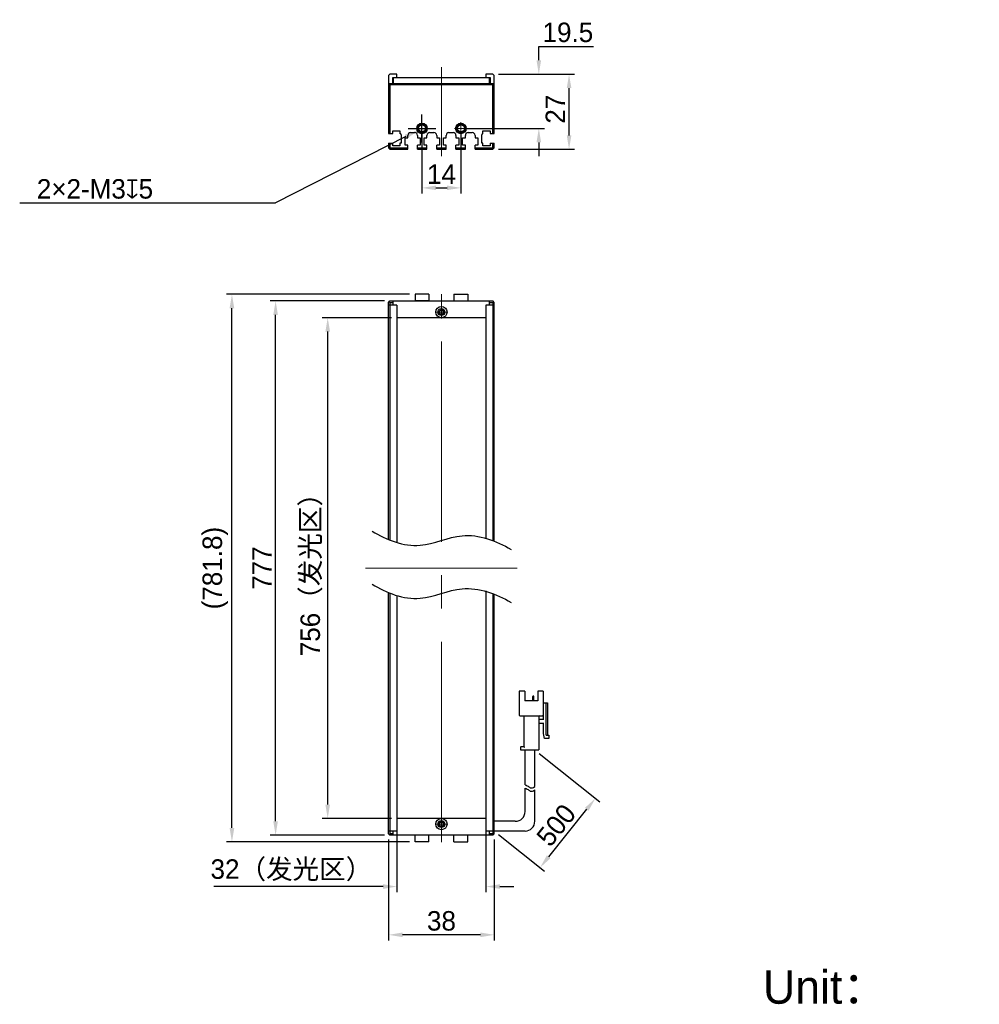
# Model space of a CAD drawing. Header units: inches. Extents: x -2919 to -2746, y -667 to -490.
import ezdxf

# ---------------------------------------------------------------- set-up
doc = ezdxf.new("R2010")
doc.units = ezdxf.units.IN
doc.header["$LTSCALE"] = 3
doc.header["$MEASUREMENT"] = 0
doc.header["$PDSIZE"] = -5
doc.linetypes.add('点画线', pattern=[18, 12, -2, 2, -2])
doc.layers.get('Defpoints').update_dxf_attribs({"lineweight": 18})
for name, color, linetype, lineweight in [('中心线层', 1, '点画线', 18), ('明细栏文字', 6, 'Continuous', 18), ('标注', 3, 'Continuous', 25), ('粗实线', 7, 'Continuous', 30)]:
    doc.layers.add(name, color=color, linetype=linetype, lineweight=lineweight)
doc.styles.get("Standard").update_dxf_attribs({"font": '兰亭黑 GBK.TTF'})
doc.dimstyles.new('CST Standard', dxfattribs={"dimtxt": 3.5, "dimasz": 2.5, "dimexe": 1, "dimexo": 1, "dimgap": 0.6, "dimtad": 1, "dimtoh": 1, "dimdsep": 46, "dimtxsty": 'Standard', "dimcen": -2.5, "dimdle": 5, "dimclrd": 8, "dimclre": 8, "dimadec": 1, "dimazin": 2, "dimtfac": 1, "dimtofl": 0, "dimtmove": 0, "dimatfit": 0, "dimfxl": 1, "dimtolj": 1, "dimarcsym": 0})

# ---------------------------------------------------------------- blocks, each defined once
blk = doc.blocks.new('*D147')
at = {"layer": 'Defpoints', "color": 0}
for p in [(-2863.41, -543.4), (-2850.96, -543.4), (-2850.96, -633.4)]:
    blk.add_point(p, dxfattribs=at)
at = {"layer": '标注', "color": 8, "linetype": 'Continuous', "lineweight": -2, "ltscale": 3}
for p, q in [((-2851.96, -543.4), (-2864.41, -543.4)), ((-2851.96, -633.4), (-2864.41, -633.4))]:
    blk.add_line(p, q, dxfattribs=at)
at = {"layer": '标注', "color": 9, "linetype": 'Continuous', "lineweight": -2, "ltscale": 3}
blk.add_line((-2863.41, -630.9), (-2863.41, -545.9), dxfattribs=at)
at = {"layer": '标注', "color": 9}
for points in [[(-2862.99, -545.9), (-2863.82, -545.9), (-2863.41, -543.4)], [(-2863.82, -630.9), (-2862.99, -630.9), (-2863.41, -633.4)]]:
    blk.add_solid(points, dxfattribs=at)
at = {"layer": '标注', "color": 7, "ltscale": 3, "insert": (-2866.32, -588.4), "char_height": 3.5, "attachment_point": 5, "rotation": 90}
blk.add_mtext('\\A1;756（发光区）', dxfattribs=at)
blk = doc.blocks.new('*D148')
at = {"layer": 'Defpoints', "color": 0}
for p in [(-2872.77, -540.4), (-2852.21, -540.4), (-2852.21, -636.4)]:
    blk.add_point(p, dxfattribs=at)
at = {"layer": '标注', "color": 8, "linetype": 'Continuous', "lineweight": -2, "ltscale": 3}
for p, q in [((-2853.21, -540.4), (-2873.77, -540.4)), ((-2853.21, -636.4), (-2873.77, -636.4))]:
    blk.add_line(p, q, dxfattribs=at)
at = {"layer": '标注', "color": 9, "linetype": 'Continuous', "lineweight": -2, "ltscale": 3}
blk.add_line((-2872.77, -633.9), (-2872.77, -542.9), dxfattribs=at)
at = {"layer": '标注', "color": 9}
for points in [[(-2872.36, -542.9), (-2873.19, -542.9), (-2872.77, -540.4)], [(-2873.19, -633.9), (-2872.36, -633.9), (-2872.77, -636.4)]]:
    blk.add_solid(points, dxfattribs=at)
at = {"layer": '标注', "color": 7, "ltscale": 3, "insert": (-2875.21, -588.4), "char_height": 3.5, "attachment_point": 5, "rotation": 90}
blk.add_mtext('\\A1;777', dxfattribs=at)
blk = doc.blocks.new('*D149')
at = {"layer": 'Defpoints', "color": 0}
for p in [(-2850.96, -633.4), (-2834.96, -633.4), (-2850.96, -645.62)]:
    blk.add_point(p, dxfattribs=at)
at = {"layer": '标注', "color": 8, "linetype": 'Continuous', "lineweight": -2, "ltscale": 3}
for p, q in [((-2850.96, -634.4), (-2850.96, -646.62)), ((-2834.96, -634.4), (-2834.96, -646.62))]:
    blk.add_line(p, q, dxfattribs=at)
at = {"layer": '标注', "color": 9, "linetype": 'Continuous', "lineweight": -2, "ltscale": 3}
for p, q in [((-2853.46, -645.62), (-2883.9, -645.62)), ((-2832.46, -645.62), (-2829.96, -645.62))]:
    blk.add_line(p, q, dxfattribs=at)
at = {"layer": '标注', "color": 9}
for points in [[(-2853.46, -646.04), (-2853.46, -645.21), (-2850.96, -645.62)], [(-2832.46, -645.21), (-2832.46, -646.04), (-2834.96, -645.62)]]:
    blk.add_solid(points, dxfattribs=at)
at = {"layer": '标注', "color": 7, "ltscale": 3, "insert": (-2869.93, -642.71), "char_height": 3.5, "attachment_point": 5}
blk.add_mtext('\\A1;32（发光区）', dxfattribs=at)
blk = doc.blocks.new('*D150')
at = {"layer": 'Defpoints', "color": 0}
for p in [(-2852.46, -636.15), (-2833.46, -636.15), (-2852.46, -654.3)]:
    blk.add_point(p, dxfattribs=at)
at = {"layer": '标注', "color": 8, "linetype": 'Continuous', "lineweight": -2, "ltscale": 3}
for p, q in [((-2852.46, -637.15), (-2852.46, -655.3)), ((-2833.46, -637.15), (-2833.46, -655.3))]:
    blk.add_line(p, q, dxfattribs=at)
at = {"layer": '标注', "color": 9, "linetype": 'Continuous', "lineweight": -2, "ltscale": 3}
blk.add_line((-2835.96, -654.3), (-2849.96, -654.3), dxfattribs=at)
at = {"layer": '标注', "color": 9}
for points in [[(-2849.96, -653.88), (-2849.96, -654.71), (-2852.46, -654.3)], [(-2835.96, -654.71), (-2835.96, -653.88), (-2833.46, -654.3)]]:
    blk.add_solid(points, dxfattribs=at)
at = {"layer": '标注', "color": 7, "ltscale": 3, "insert": (-2842.96, -651.81), "char_height": 3.5, "attachment_point": 5}
blk.add_mtext('\\A1;38', dxfattribs=at)
blk = doc.blocks.new('*D151')
at = {"layer": 'Defpoints', "color": 0}
for p in [(-2846.46, -509.4), (-2839.46, -509.4), (-2839.46, -520.08)]:
    blk.add_point(p, dxfattribs=at)
at = {"layer": '标注', "color": 8, "linetype": 'Continuous', "lineweight": -2, "ltscale": 3}
for p, q in [((-2846.46, -510.4), (-2846.46, -521.08)), ((-2839.46, -510.4), (-2839.46, -521.08))]:
    blk.add_line(p, q, dxfattribs=at)
at = {"layer": '标注', "color": 9, "linetype": 'Continuous', "lineweight": -2, "ltscale": 3}
blk.add_line((-2843.96, -520.08), (-2841.96, -520.08), dxfattribs=at)
at = {"layer": '标注', "color": 9}
for points in [[(-2843.96, -519.66), (-2843.96, -520.49), (-2846.46, -520.08)], [(-2841.96, -520.49), (-2841.96, -519.66), (-2839.46, -520.08)]]:
    blk.add_solid(points, dxfattribs=at)
at = {"layer": '标注', "color": 7, "ltscale": 3, "insert": (-2842.96, -517.62), "char_height": 3.5, "attachment_point": 5}
blk.add_mtext('\\A1;14', dxfattribs=at)
blk = doc.blocks.new('*D152')
at = {"layer": 'Defpoints', "color": 0}
for p in [(-2833.71, -499.65), (-2825.46, -499.65), (-2839.46, -509.4)]:
    blk.add_point(p, dxfattribs=at)
at = {"layer": '标注', "color": 9, "linetype": 'Continuous', "lineweight": -2, "ltscale": 3}
for p, q in [((-2825.46, -494.65), (-2815.61, -494.65)), ((-2825.46, -497.15), (-2825.46, -494.65)), ((-2825.46, -511.9), (-2825.46, -514.4))]:
    blk.add_line(p, q, dxfattribs=at)
at = {"layer": '标注', "color": 8, "linetype": 'Continuous', "lineweight": -2, "ltscale": 3}
for p, q in [((-2832.71, -499.65), (-2824.46, -499.65)), ((-2838.46, -509.4), (-2824.46, -509.4))]:
    blk.add_line(p, q, dxfattribs=at)
at = {"layer": '标注', "color": 9}
for points in [[(-2825.88, -497.15), (-2825.05, -497.15), (-2825.46, -499.65)], [(-2825.05, -511.9), (-2825.88, -511.9), (-2825.46, -509.4)]]:
    blk.add_solid(points, dxfattribs=at)
at = {"layer": '标注', "color": 7, "ltscale": 3, "insert": (-2820.24, -492.15), "char_height": 3.5, "attachment_point": 5}
blk.add_mtext('\\A1;19.5', dxfattribs=at)
blk = doc.blocks.new('*D153')
at = {"layer": 'Defpoints', "color": 0}
for p in [(-2880.62, -539.2), (-2847.71, -539.2), (-2847.71, -637.6)]:
    blk.add_point(p, dxfattribs=at)
at = {"layer": '标注', "color": 8, "linetype": 'Continuous', "lineweight": -2, "ltscale": 3}
for p, q in [((-2848.71, -539.2), (-2881.62, -539.2)), ((-2848.71, -637.6), (-2881.62, -637.6))]:
    blk.add_line(p, q, dxfattribs=at)
at = {"layer": '标注', "color": 9, "linetype": 'Continuous', "lineweight": -2, "ltscale": 3}
blk.add_line((-2880.62, -635.1), (-2880.62, -541.7), dxfattribs=at)
at = {"layer": '标注', "color": 9}
for points in [[(-2880.2, -541.7), (-2881.04, -541.7), (-2880.62, -539.2)], [(-2881.04, -635.1), (-2880.2, -635.1), (-2880.62, -637.6)]]:
    blk.add_solid(points, dxfattribs=at)
at = {"layer": '标注', "color": 7, "ltscale": 3, "insert": (-2883.63, -588.4), "char_height": 3.5, "attachment_point": 5, "rotation": 90}
blk.add_mtext('\\A1;(781.8)', dxfattribs=at)
blk = doc.blocks.new('*D154')
at = {"layer": 'Defpoints', "color": 0}
for p in [(-2845.8, -509.06), (-2847.13, -509.74)]:
    blk.add_point(p, dxfattribs=at)
at = {"layer": '标注', "color": 8, "linetype": 'Continuous', "ltscale": 3}
for p, q in [((-2846.46, -511.9), (-2846.46, -506.9)), ((-2848.96, -509.4), (-2843.96, -509.4))]:
    blk.add_line(p, q, dxfattribs=at)
at = {"layer": '标注', "color": 9, "linetype": 'Continuous', "lineweight": -2, "ltscale": 3}
for p in [(-2849.36, -510.87), (-2918.77, -522.77)]:
    blk.add_line(p, (-2872.77, -522.77), dxfattribs=at)
at = {"layer": '标注', "color": 9}
blk.add_solid([(-2849.17, -511.24), (-2849.55, -510.5), (-2847.13, -509.74)], dxfattribs=at)
at = {"layer": '标注', "color": 7, "ltscale": 3, "insert": (-2905.24, -520.28), "char_height": 3.5, "attachment_point": 5}
blk.add_mtext('\\A1;\\A1;2×2-M3{\\fGDT|b1|i0|c0|p2;x}5', dxfattribs=at)
blk = doc.blocks.new('*D155')
at = {"layer": 'Defpoints', "color": 0}
for p in [(-2826.19, -621.07), (-2815.29, -629.78), (-2833.46, -635.65)]:
    blk.add_point(p, dxfattribs=at)
at = {"layer": '标注', "color": 8, "linetype": 'Continuous', "lineweight": -2, "ltscale": 3}
for p, q in [((-2825.41, -621.69), (-2814.51, -630.41)), ((-2832.68, -636.28), (-2824.47, -642.85))]:
    blk.add_line(p, q, dxfattribs=at)
at = {"layer": '标注', "color": 9, "linetype": 'Continuous', "lineweight": -2, "ltscale": 3}
blk.add_line((-2823.69, -640.27), (-2816.85, -631.74), dxfattribs=at)
at = {"layer": '标注', "color": 9}
for points in [[(-2816.53, -632), (-2817.18, -631.48), (-2815.29, -629.78)], [(-2824.01, -640.01), (-2823.36, -640.54), (-2825.25, -642.23)]]:
    blk.add_solid(points, dxfattribs=at)
at = {"layer": '标注', "color": 7, "ltscale": 3, "insert": (-2822.33, -634.6), "char_height": 3.5, "attachment_point": 5, "rotation": 51.3402}
blk.add_mtext('\\A1;500', dxfattribs=at)
blk = doc.blocks.new('*D156')
at = {"layer": 'Defpoints', "color": 0}
for p in [(-2833.71, -499.65), (-2820.03, -499.65), (-2833.71, -513.15)]:
    blk.add_point(p, dxfattribs=at)
at = {"layer": '标注', "color": 8, "linetype": 'Continuous', "lineweight": -2, "ltscale": 3}
for p, q in [((-2832.71, -499.65), (-2819.03, -499.65)), ((-2832.71, -513.15), (-2819.03, -513.15))]:
    blk.add_line(p, q, dxfattribs=at)
at = {"layer": '标注', "color": 9, "linetype": 'Continuous', "lineweight": -2, "ltscale": 3}
blk.add_line((-2820.03, -510.65), (-2820.03, -502.15), dxfattribs=at)
at = {"layer": '标注', "color": 9}
for points in [[(-2819.61, -502.15), (-2820.44, -502.15), (-2820.03, -499.65)], [(-2820.44, -510.65), (-2819.61, -510.65), (-2820.03, -513.15)]]:
    blk.add_solid(points, dxfattribs=at)
at = {"layer": '标注', "color": 7, "ltscale": 3, "insert": (-2822.5, -505.94), "char_height": 3.5, "attachment_point": 5, "rotation": 90}
blk.add_mtext('\\A1;27', dxfattribs=at)

msp = doc.modelspace()

# ---------------------------------------------------------------- linework, layer by layer
at = {"layer": '中心线层', "color": 0}
for p, q in [((-2842.9643, -498.3998), (-2842.9643, -514.3956)), ((-2845.323, -509.3998), (-2847.6056, -509.3998)), ((-2845.323, -509.3998), (-2847.1893, -509.3998)), ((-2846.4643, -510.541), (-2846.4643, -508.2585)), ((-2838.323, -509.3998), (-2840.6056, -509.3998)), ((-2838.323, -509.3998), (-2840.1893, -509.3998)), ((-2839.4643, -510.541), (-2839.4643, -508.2585)), ((-2842.9643, -637.6532), (-2842.9643, -539.1532)), ((-2842.9643, -541.2619), (-2842.9643, -543.1282)), ((-2842.9643, -541.2619), (-2842.9643, -543.5444)), ((-2841.823, -542.4032), (-2844.1056, -542.4032)), ((-2829.336, -588.4032), (-2856.5926, -588.4032)), ((-2842.9643, -633.2619), (-2842.9643, -635.1282)), ((-2842.9643, -633.2619), (-2842.9643, -635.5444)), ((-2841.823, -634.4032), (-2844.1056, -634.4032))]:
    msp.add_line(p, q, dxfattribs=at)
at = {"layer": '粗实线', "color": 0, "ltscale": 3}
for p, q in [((-2852.2143, -499.6498), (-2852.4643, -499.8998)), ((-2852.4643, -499.8998), (-2852.4643, -510.2998)), ((-2850.9643, -499.6498), (-2852.2143, -499.6498)), ((-2851.7143, -501.2998), (-2851.7143, -500.2498)), ((-2851.7143, -500.2498), (-2850.9643, -500.2498)), ((-2851.6143, -500.2998), (-2851.6143, -501.2998)), ((-2834.3143, -500.2998), (-2851.6143, -500.2998)), ((-2850.9643, -500.2498), (-2850.9643, -499.6498)), ((-2833.7143, -499.6498), (-2834.9643, -499.6498)), ((-2834.9643, -499.6498), (-2834.9643, -500.2498)), ((-2834.9643, -500.2498), (-2834.2143, -500.2498)), ((-2834.3143, -501.2998), (-2834.3143, -500.2998)), ((-2834.2143, -500.2498), (-2834.2143, -501.3011)), ((-2833.4643, -499.8998), (-2833.7143, -499.6498)), ((-2833.4643, -510.2998), (-2833.4643, -499.8998)), ((-2852.4643, -501.5498), (-2852.2143, -501.2998)), ((-2852.2143, -501.5498), (-2852.3393, -501.4248)), ((-2852.2143, -501.2998), (-2833.7143, -501.2998)), ((-2852.2143, -501.5498), (-2852.2143, -510.2998)), ((-2833.7143, -501.5498), (-2852.2143, -501.5498)), ((-2833.7143, -501.2998), (-2833.4643, -501.5498)), ((-2833.7143, -501.5498), (-2833.5893, -501.4248)), ((-2833.7143, -510.2998), (-2833.7143, -501.5498)), ((-2852.4643, -510.2998), (-2851.7143, -510.2998)), ((-2851.7143, -510.2998), (-2851.7143, -509.7998)), ((-2851.7143, -509.7998), (-2850.4143, -509.7998)), ((-2850.4143, -509.7998), (-2850.4143, -510.2998)), ((-2850.2143, -510.5447), (-2850.2143, -512.0498)), ((-2849.5143, -512.3998), (-2849.5143, -511.0998)), ((-2849.5143, -511.0998), (-2849.0143, -511.0998)), ((-2849.0143, -511.0998), (-2849.0143, -510.6498)), ((-2848.5143, -510.1498), (-2847.7643, -510.1498)), ((-2847.2643, -510.6498), (-2847.2643, -511.0998)), ((-2847.2643, -511.0998), (-2846.7643, -511.0998)), ((-2846.7643, -511.0998), (-2846.7643, -512.3998)), ((-2846.0643, -511.0998), (-2845.5643, -511.0998)), ((-2846.0643, -512.3998), (-2846.0643, -511.0998)), ((-2845.5643, -511.0998), (-2845.5643, -510.6498)), ((-2845.0643, -510.1498), (-2844.3143, -510.1498)), ((-2843.8143, -510.6498), (-2843.8143, -511.0998)), ((-2843.8143, -511.0998), (-2843.3143, -511.0998)), ((-2843.3143, -511.0998), (-2843.3143, -512.3998)), ((-2842.6143, -511.0998), (-2842.1143, -511.0998)), ((-2842.6143, -512.3998), (-2842.6143, -511.0998)), ((-2842.1143, -511.0998), (-2842.1143, -510.6498)), ((-2841.6143, -510.1498), (-2840.8643, -510.1498)), ((-2840.3643, -510.6498), (-2840.3643, -511.0998)), ((-2840.3643, -511.0998), (-2839.8643, -511.0998)), ((-2839.8643, -511.0998), (-2839.8643, -512.3998)), ((-2839.1643, -511.0998), (-2838.6643, -511.0998)), ((-2839.1643, -512.3998), (-2839.1643, -511.0998)), ((-2838.6643, -511.0998), (-2838.6643, -510.6498)), ((-2838.1643, -510.1498), (-2837.4143, -510.1498)), ((-2836.9143, -510.6498), (-2836.9143, -511.0998)), ((-2836.9143, -511.0998), (-2836.4143, -511.0998)), ((-2836.4143, -511.0998), (-2836.4143, -512.3998)), ((-2835.7143, -512.0498), (-2835.7143, -510.5447)), ((-2835.5143, -509.7998), (-2834.2143, -509.7998)), ((-2835.5143, -510.2998), (-2835.5143, -509.7998)), ((-2834.2143, -509.7998), (-2834.2143, -510.2998)), ((-2834.2143, -510.2998), (-2833.4643, -510.2998)), ((-2852.4643, -512.0498), (-2852.4643, -512.8998)), ((-2852.4643, -512.0498), (-2851.7143, -512.0498)), ((-2852.4643, -512.8998), (-2852.2143, -512.7962)), ((-2852.4643, -512.8998), (-2852.2143, -513.1498)), ((-2852.2143, -512.0498), (-2852.2143, -512.7962)), ((-2852.2143, -512.7962), (-2852.1107, -512.8998)), ((-2852.2143, -513.1498), (-2852.1107, -512.8998)), ((-2852.1107, -512.8998), (-2849.0143, -512.8998)), ((-2851.7143, -512.5498), (-2851.7143, -512.0498)), ((-2850.4143, -512.5498), (-2851.7143, -512.5498)), ((-2850.4143, -512.0498), (-2850.4143, -512.5498)), ((-2850.2143, -512.0498), (-2850.4143, -512.0498)), ((-2849.0143, -512.3998), (-2849.5143, -512.3998)), ((-2849.0143, -513.1498), (-2849.0143, -512.3998)), ((-2846.7643, -512.3998), (-2847.2643, -512.3998)), ((-2847.2643, -513.1498), (-2847.2643, -512.3998)), ((-2847.2643, -512.8998), (-2845.5643, -512.8998)), ((-2845.5643, -512.3998), (-2846.0643, -512.3998)), ((-2845.5643, -513.1498), (-2845.5643, -512.3998)), ((-2843.3143, -512.3998), (-2843.8143, -512.3998)), ((-2843.8143, -513.1498), (-2843.8143, -512.3998)), ((-2843.8143, -512.8998), (-2842.1143, -512.8998)), ((-2842.1143, -512.3998), (-2842.6143, -512.3998)), ((-2842.1143, -513.1498), (-2842.1143, -512.3998)), ((-2839.8643, -512.3998), (-2840.3643, -512.3998)), ((-2840.3643, -513.1498), (-2840.3643, -512.3998)), ((-2840.3643, -512.8998), (-2838.6643, -512.8998)), ((-2838.6643, -512.3998), (-2839.1643, -512.3998)), ((-2838.6643, -513.1498), (-2838.6643, -512.3998)), ((-2836.4143, -512.3998), (-2836.9143, -512.3998)), ((-2836.9143, -513.1498), (-2836.9143, -512.3998)), ((-2836.9143, -512.8998), (-2833.8178, -512.8998)), ((-2835.5143, -512.0498), (-2835.7143, -512.0498)), ((-2835.5143, -512.5498), (-2835.5143, -512.0498)), ((-2834.2143, -512.5498), (-2835.5143, -512.5498)), ((-2834.2143, -512.0498), (-2833.4643, -512.0498)), ((-2834.2143, -512.0498), (-2834.2143, -512.5498)), ((-2833.8178, -512.8998), (-2833.7143, -512.7962)), ((-2833.7143, -513.1498), (-2833.8178, -512.8998)), ((-2833.7143, -512.7962), (-2833.7143, -512.0498)), ((-2833.4643, -512.8998), (-2833.7143, -512.7962)), ((-2833.7143, -513.1498), (-2833.4643, -512.8998)), ((-2833.4643, -512.8998), (-2833.4643, -512.0498)), ((-2852.2143, -513.1498), (-2849.0143, -513.1498)), ((-2847.2643, -513.1498), (-2845.5643, -513.1498)), ((-2843.8143, -513.1498), (-2842.1143, -513.1498)), ((-2840.3643, -513.1498), (-2838.6643, -513.1498)), ((-2836.9143, -513.1498), (-2833.7143, -513.1498)), ((-2847.7146, -539.2032), (-2847.7146, -540.4032)), ((-2845.2146, -539.2032), (-2847.7146, -539.2032)), ((-2845.2146, -539.2032), (-2845.2146, -540.4032)), ((-2840.7146, -539.2032), (-2840.7146, -540.4032)), ((-2840.7146, -539.2032), (-2838.2146, -539.2032)), ((-2838.2146, -539.2032), (-2838.2146, -540.4032)), ((-2852.4643, -540.6532), (-2852.2143, -540.4032)), ((-2852.4643, -583.3127), (-2852.4643, -540.6532)), ((-2850.9643, -541.1532), (-2852.4643, -541.1532)), ((-2852.3393, -540.5282), (-2852.2143, -540.6532)), ((-2852.2143, -540.4032), (-2833.7143, -540.4032)), ((-2852.2143, -540.6532), (-2851.6143, -540.6532)), ((-2852.2143, -540.6532), (-2852.2143, -583.4171)), ((-2851.6143, -541.1532), (-2851.6143, -540.4032)), ((-2850.9643, -541.1532), (-2850.9643, -583.8706)), ((-2845.2146, -540.4032), (-2847.7146, -540.4032)), ((-2833.4643, -541.1532), (-2834.9643, -541.1532)), ((-2834.9643, -541.1532), (-2834.9643, -582.9847)), ((-2834.3143, -541.1532), (-2834.3143, -540.4032)), ((-2834.3143, -540.6532), (-2833.7143, -540.6532)), ((-2833.4643, -540.6532), (-2833.7143, -540.4032)), ((-2833.7143, -540.6532), (-2833.5893, -540.5282)), ((-2833.7143, -540.6532), (-2833.7143, -583.4235)), ((-2833.4643, -583.5243), (-2833.4643, -540.6532)), ((-2834.9643, -543.4032), (-2850.9643, -543.4032)), ((-2834.9643, -592.5124), (-2834.9643, -635.6532)), ((-2852.4643, -636.1532), (-2852.4643, -592.8404)), ((-2852.2143, -592.9447), (-2852.2143, -636.1532)), ((-2850.9643, -593.3983), (-2850.9643, -635.6532)), ((-2833.7143, -592.9512), (-2833.7143, -636.1532)), ((-2833.4643, -636.1532), (-2833.4643, -593.052)), ((-2827.995, -610.5115), (-2828.9867, -610.5115)), ((-2828.9867, -610.5115), (-2828.9867, -614.8282)), ((-2827.995, -610.5115), (-2827.995, -612.2615)), ((-2826.537, -612.2615), (-2826.537, -611.4565)), ((-2826.3908, -611.3982), (-2826.4787, -611.3982)), ((-2826.3325, -612.2615), (-2826.3325, -611.4565)), ((-2824.67, -610.5115), (-2825.6617, -610.5115)), ((-2825.6617, -610.5115), (-2825.6617, -612.2615)), ((-2824.67, -610.5115), (-2824.67, -614.8282)), ((-2825.6617, -612.2615), (-2827.995, -612.2615)), ((-2824.67, -612.6115), (-2823.9117, -612.6115)), ((-2824.6117, -613.3115), (-2824.67, -613.3115)), ((-2824.6117, -615.6448), (-2824.6117, -612.6115)), ((-2824.2033, -612.6115), (-2824.2033, -618.3282)), ((-2823.9117, -612.6115), (-2823.9117, -618.4448)), ((-2828.87, -614.9448), (-2824.7867, -614.9448)), ((-2828.17, -615.0615), (-2828.17, -620.4865)), ((-2825.4867, -615.0615), (-2825.4867, -621.0698)), ((-2825.37, -615.5282), (-2824.6117, -615.5282)), ((-2824.6117, -616.3448), (-2825.37, -616.3448)), ((-2824.6117, -618.0948), (-2824.6117, -616.2282)), ((-2824.4367, -619.0282), (-2824.6117, -618.0948)), ((-2823.6783, -619.0282), (-2824.4367, -619.0282)), ((-2824.0867, -618.4448), (-2823.6783, -618.4448)), ((-2823.6783, -618.4448), (-2823.6783, -619.0282)), ((-2828.7533, -620.6032), (-2828.7533, -621.0698)), ((-2828.6367, -620.4865), (-2828.17, -620.4865)), ((-2828.7533, -621.0698), (-2825.4867, -621.0698)), ((-2827.9367, -627.3471), (-2827.9367, -621.0698)), ((-2826.1867, -627.6663), (-2826.1867, -621.0698)), ((-2827.9367, -632.1532), (-2827.9367, -627.9457)), ((-2826.1867, -633.9032), (-2826.1867, -628.2648)), ((-2834.9643, -633.4032), (-2850.9643, -633.4032)), ((-2829.6867, -633.9032), (-2833.4643, -633.9032)), ((-2850.9643, -635.6532), (-2852.4643, -635.6532)), ((-2852.2143, -636.4032), (-2852.4643, -636.1532)), ((-2852.2143, -636.1532), (-2852.3393, -636.2782)), ((-2851.6143, -636.1532), (-2852.2143, -636.1532)), ((-2833.7143, -636.4032), (-2852.2143, -636.4032)), ((-2851.6143, -636.4032), (-2851.6143, -635.6532)), ((-2847.7145, -637.6032), (-2847.7145, -636.4032)), ((-2845.2145, -637.6032), (-2845.2145, -636.4032)), ((-2840.7145, -637.6032), (-2840.7145, -636.4032)), ((-2838.2145, -637.6032), (-2838.2145, -636.4032)), ((-2833.4643, -635.6532), (-2834.9643, -635.6532)), ((-2834.3143, -636.4032), (-2834.3143, -635.6532)), ((-2833.7143, -636.1532), (-2834.3143, -636.1532)), ((-2833.4643, -636.1532), (-2833.7143, -636.4032)), ((-2833.5893, -636.2781), (-2833.7143, -636.1532)), ((-2827.9367, -635.6532), (-2833.4643, -635.6532)), ((-2845.2145, -637.6032), (-2847.7145, -637.6032)), ((-2840.7145, -637.6032), (-2838.2145, -637.6032))]:
    msp.add_line(p, q, dxfattribs=at)
for centre, radius in [((-2846.4643, -509.3998), 0.95), ((-2846.4643, -509.3998), 0.8), ((-2846.4643, -509.3998), 0.625), ((-2839.4643, -509.3998), 0.95), ((-2839.4643, -509.3998), 0.8), ((-2839.4643, -509.3998), 0.625), ((-2842.9641, -542.4032), 1), ((-2842.9644, -542.4032), 0.625), ((-2842.9643, -542.4032), 0.4), ((-2842.9645, -634.4032), 1), ((-2842.9642, -634.4032), 0.625), ((-2842.9643, -634.4032), 0.4)]:
    msp.add_circle(centre, radius, dxfattribs=at)
for centre, radius, start, end in [((-2846.4643, -509.3998), 0.75, 255, 195), ((-2839.4643, -509.3998), 0.75, 255, 195), ((-2850.4643, -510.5447), 0.25, 0, 78.463041), ((-2848.5143, -510.6498), 0.5, 90, 180), ((-2847.7643, -510.6498), 0.5, 0, 90), ((-2845.0643, -510.6498), 0.5, 90, 180), ((-2844.3143, -510.6498), 0.5, 0, 90), ((-2841.6143, -510.6498), 0.5, 90, 180), ((-2840.8643, -510.6498), 0.5, 0, 90), ((-2838.1643, -510.6498), 0.5, 90, 180), ((-2837.4143, -510.6498), 0.5, 0, 90), ((-2835.4643, -510.5447), 0.25, 101.536959, 180), ((-2842.9643, -542.4032), 0.5, 165, 105), ((-2842.9641, -542.4032), 0.3667, 25.932154, 154.217671), ((-2842.9641, -542.4032), 0.3667, 205.782329, 334.067846), ((-2826.4787, -611.4565), 0.0583, 90, 180), ((-2826.3908, -611.4565), 0.0583, 0, 90), ((-2828.87, -614.8282), 0.1167, 180, 270), ((-2828.2867, -615.0615), 0.1167, 0, 90), ((-2825.37, -615.0615), 0.1167, 90, 180), ((-2825.37, -615.4115), 0.1167, 180, 270), ((-2824.7867, -614.8282), 0.1167, 270, 0), ((-2825.37, -616.4615), 0.1167, 90, 180), ((-2824.0867, -618.3282), 0.1167, 180, 270), ((-2828.6367, -620.6032), 0.1167, 90, 180), ((-2829.6867, -632.1532), 1.75, 270, 0), ((-2842.9643, -634.4032), 0.5, 345, 285), ((-2842.9645, -634.4032), 0.3667, 25.782329, 154.067846), ((-2842.9645, -634.4032), 0.3667, 205.932154, 334.217671), ((-2827.9367, -633.9032), 1.75, 270, 0)]:
    msp.add_arc(centre, radius, start, end, dxfattribs=at)
for points, knots in [([(-2843.2943, -542.2437), (-2843.3062, -542.2682), (-2843.3222, -542.3212), (-2843.3272, -542.3758), (-2843.3272, -542.4032)], [0, 0, 0, 0, 508.02625036, 1016.53916722, 1016.53916722, 1016.53916722, 1016.53916722]), ([(-2843.3272, -542.4032), (-2843.3272, -542.4305), (-2843.3222, -542.4852), (-2843.3062, -542.5381), (-2843.2943, -542.5626)], [0, 0, 0, 0, 508.12170318, 1015.7643936, 1015.7643936, 1015.7643936, 1015.7643936]), ([(-2842.6011, -542.4032), (-2842.6011, -542.3757), (-2842.6061, -542.3207), (-2842.6223, -542.2675), (-2842.6343, -542.2428)], [0, 0, 0, 0, 509.04444067, 1017.59828765, 1017.59828765, 1017.59828765, 1017.59828765]), ([(-2842.6343, -542.5635), (-2842.6223, -542.5388), (-2842.6061, -542.4856), (-2842.6011, -542.4306), (-2842.6011, -542.4032)], [0, 0, 0, 0, 508.16215766, 1016.82215938, 1016.82215938, 1016.82215938, 1016.82215938]), ([(-2855.4372, -581.7589), (-2852.882, -583.3263), (-2847.0939, -585.5905), (-2838.9225, -581.2944), (-2833.0765, -583.4939), (-2830.4571, -585.0415)], [0, 0, 0, 0, 385.49088491, 718.14825926, 1109.39278938, 1109.39278938, 1109.39278938, 1109.39278938]), ([(-2855.4372, -591.2866), (-2852.882, -592.8539), (-2847.0939, -595.1182), (-2838.9225, -590.822), (-2833.0765, -593.0216), (-2830.4571, -594.5692)], [0, 0, 0, 0, 370.71026397, 690.61277759, 1066.85607857, 1066.85607857, 1066.85607857, 1066.85607857]), ([(-2828.17, -620.4865), (-2828.1685, -620.488), (-2828.163, -620.4935), (-2828.1521, -620.5044), (-2828.1363, -620.5202), (-2828.1174, -620.5391), (-2828.0966, -620.5598), (-2828.0751, -620.5814), (-2828.0606, -620.5959), (-2828.0533, -620.6032)], [0, 0, 0, 0, 93.15752853, 330.08481821, 659.47252635, 1047.96705, 1472.28459039, 1912.89019437, 2350.38892029, 2350.38892029, 2350.38892029, 2350.38892029]), ([(-2827.9367, -627.3471), (-2827.7975, -627.3685), (-2827.4773, -627.4848), (-2826.9264, -628.0414), (-2826.4661, -627.8656), (-2826.1867, -627.6663)], [0, 0, 0, 0, 254.93638114, 600.62958921, 1107.78772326, 1107.78772326, 1107.78772326, 1107.78772326]), ([(-2827.9367, -627.9457), (-2827.7975, -627.967), (-2827.4773, -628.0833), (-2826.9264, -628.6399), (-2826.4661, -628.4642), (-2826.1867, -628.2648)], [0, 0, 0, 0, 254.70811264, 600.0917891, 1106.79581681, 1106.79581681, 1106.79581681, 1106.79581681]), ([(-2843.2943, -634.2428), (-2843.3063, -634.2675), (-2843.3225, -634.3207), (-2843.3275, -634.3757), (-2843.3275, -634.4032)], [0, 0, 0, 0, 353.12130946, 706.5885702, 706.5885702, 706.5885702, 706.5885702]), ([(-2843.3275, -634.4032), (-2843.3275, -634.4306), (-2843.3225, -634.4856), (-2843.3063, -634.5388), (-2843.2943, -634.5635)], [0, 0, 0, 0, 353.3225589, 706.30460171, 706.30460171, 706.30460171, 706.30460171]), ([(-2842.6014, -634.4032), (-2842.6014, -634.3758), (-2842.6063, -634.3212), (-2842.6224, -634.2682), (-2842.6343, -634.2437)], [0, 0, 0, 0, 355.09379166, 709.85283192, 709.85283192, 709.85283192, 709.85283192]), ([(-2842.6343, -634.5626), (-2842.6224, -634.5381), (-2842.6063, -634.4852), (-2842.6014, -634.4305), (-2842.6014, -634.4032)], [0, 0, 0, 0, 354.61768024, 709.5750684, 709.5750684, 709.5750684, 709.5750684])]:
    msp.add_open_spline(points, degree=3, knots=knots, dxfattribs=at)

# ---------------------------------------------------------------- texts
at = {"layer": '明细栏文字', "color": 0, "ltscale": 3, "insert": (-2785.1731, -660.6758), "char_height": 6, "width": 32.506121, "attachment_point": 1}
msp.add_mtext('Unit：mm', dxfattribs=at)

# ---------------------------------------------------------------- dimensions: what is measured, and where the dimension line sits
at = {"layer": '标注', "color": 0, "ltscale": 3}
dim = msp.add_linear_dim(base=(-2825.4632, -499.6498), p1=(-2839.4643, -509.3998), p2=(-2833.7143, -499.6498), angle=90, dimstyle='CST Standard', override={"dimscale": 1, "dimlfac": 2, "dimsah": 1, "dimclrd": 9, "dimclrt": 7, "dimtzin": 8}, dxfattribs=at)
dim.commit()
dim.dimension.update_dxf_attribs({"geometry": '*D152', "text_midpoint": (-2820.2363, -492.1532)})
dim = msp.add_linear_dim(base=(-2820.0274, -499.6498), p1=(-2833.7143, -513.1498), p2=(-2833.7143, -499.6498), angle=90, dimstyle='CST Standard', override={"dimscale": 1, "dimlfac": 2, "dimsah": 1, "dimclrd": 9, "dimclrt": 7, "dimtzin": 8}, dxfattribs=at)
dim.commit()
dim.dimension.update_dxf_attribs({"geometry": '*D156', "text_midpoint": (-2820.0274, -505.9429), "dimtype": 160})
dim = msp.add_diameter_dim_2p(p1=(-2845.7957, -509.0599), p2=(-2847.1328, -509.7396), text='\\A1;2×2-M3{\\fGDT|b1|i0|c0|p2;x}5', dimstyle='CST Standard', override={"dimscale": 1, "dimlfac": 2, "dimpost": '2×2-M<>{\\fcxgdtshp;b}5\\X(此处端板螺丝可根据需要拆装)', "dimtxsty": 'Standard', "dimsah": 1, "dimclrd": 9, "dimclrt": 7, "dimtzin": 8}, dxfattribs=at)
dim.commit()
dim.dimension.update_dxf_attribs({"geometry": '*D154', "text_midpoint": (-2905.2391, -522.7748), "dimtype": 163})
for base, p1, p2, picture, middle in [((-2839.4643, -520.0775), (-2846.4643, -509.3998), (-2839.4643, -509.3998), '*D151', (-2842.9643, -517.6176)), ((-2852.4643, -654.2953), (-2833.4643, -636.1532), (-2852.4643, -636.1532), '*D150', (-2842.9643, -651.8079))]:
    dim = msp.add_linear_dim(base=base, p1=p1, p2=p2, dimstyle='CST Standard', override={"dimscale": 1, "dimlfac": 2, "dimsah": 1, "dimclrd": 9, "dimclrt": 7, "dimtzin": 8}, dxfattribs=at)
    dim.commit()
    dim.dimension.update_dxf_attribs({"geometry": picture, "text_midpoint": middle})
for base, p1, p2, text, picture, middle in [((-2880.6189, -539.2032), (-2847.7145, -637.6032), (-2847.7146, -539.2032), '(781.8)', '*D153', (-2883.6286, -588.4032)), ((-2872.7726, -540.4032), (-2852.2143, -636.4032), (-2852.2143, -540.4032), '777', '*D148', (-2875.205, -588.4032)), ((-2863.405, -543.4032), (-2850.9643, -633.4032), (-2850.9643, -543.4032), '756（发光区）', '*D147', (-2866.3231, -588.4032))]:
    dim = msp.add_linear_dim(base=base, p1=p1, p2=p2, angle=90, text=text, dimstyle='CST Standard', override={"dimscale": 1, "dimlfac": 2, "dimsah": 1, "dimclrd": 9, "dimclrt": 7}, dxfattribs=at)
    dim.commit()
    dim.dimension.update_dxf_attribs({"geometry": picture, "text_midpoint": middle})
dim = msp.add_linear_dim(base=(-2815.293, -629.7848), p1=(-2833.4643, -635.6532), p2=(-2826.1867, -621.0698), angle=51.340192, text='500', dimstyle='CST Standard', override={"dimscale": 1, "dimlfac": 2, "dimsah": 1, "dimclrd": 9, "dimclrt": 7, "dimtzin": 0}, dxfattribs=at)
dim.commit()
dim.dimension.update_dxf_attribs({"geometry": '*D155', "text_midpoint": (-2820.389, -636.1548), "dimtype": 160})
dim = msp.add_linear_dim(base=(-2850.9643, -645.6234), p1=(-2834.9643, -633.4032), p2=(-2850.9643, -633.4032), dimstyle='CST Standard', override={"dimscale": 1, "dimlfac": 2, "dimpost": '（发光区）', "dimsah": 1, "dimclrd": 9, "dimclrt": 7, "dimtzin": 8}, dxfattribs=at)
dim.commit()
dim.dimension.update_dxf_attribs({"geometry": '*D149', "text_midpoint": (-2869.9321, -645.6234), "dimtype": 160})

doc.saveas('drawing.dxf')
